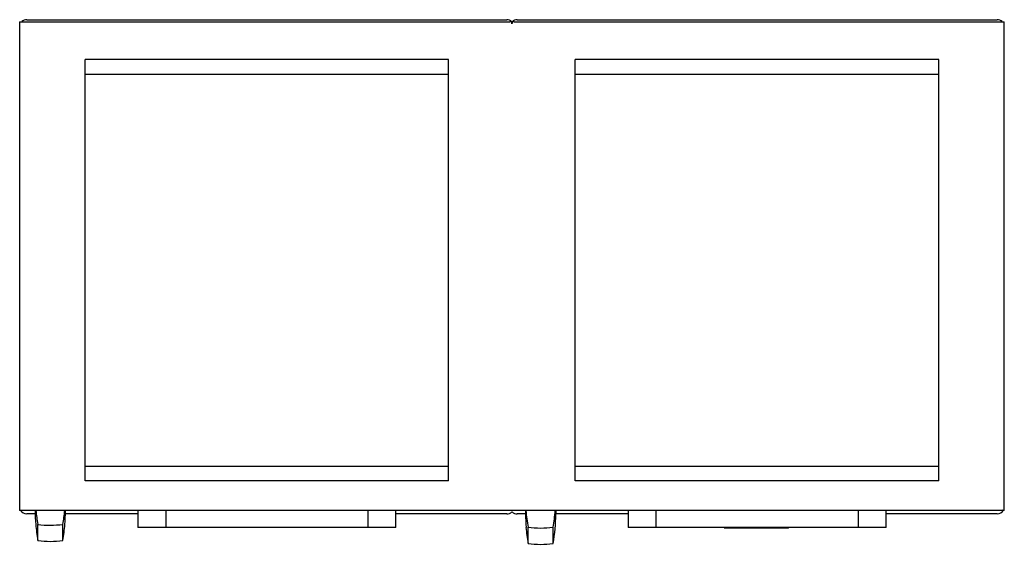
# Model space of a CAD drawing. Header units: millimetres. Extents: x 162 to 1367, y 761 to 1404.
import ezdxf

# ---------------------------------------------------------------- set-up
doc = ezdxf.new("R2010")
doc.units = ezdxf.units.MM
doc.header["$LTSCALE"] = 140.424151
doc.layers.get('0').update_dxf_attribs({"linetype": 'CONTINUOUS'})

msp = doc.modelspace()

# ---------------------------------------------------------------- linework, layer by layer
at = {"color": 7, "linetype": 'Continuous'}
for p, q in [((161.7, 1401), (161.7, 802.7)), ((161.7, 1401), (761.7, 1401)), ((170.3, 1403.5), (758, 1403.5)), ((766.7, 1401), (1366.7, 1401)), ((770.5, 1403.5), (1358.1, 1403.5)), ((1366.7, 802.7), (1366.7, 1401)), ((241.7, 839.1), (241.7, 1354.9)), ((686.7, 1354.9), (241.7, 1354.9)), ((686.7, 839.1), (686.7, 1354.9)), ((841.7, 839.1), (841.7, 1354.9)), ((1286.7, 1354.9), (841.7, 1354.9)), ((1286.7, 839.1), (1286.7, 1354.9)), ((686.7, 1336.4), (241.7, 1336.4)), ((1286.7, 1336.4), (841.7, 1336.4)), ((686.7, 856.4), (241.7, 856.4)), ((1286.7, 856.4), (841.7, 856.4)), ((686.7, 839.1), (241.7, 839.1)), ((1286.7, 839.1), (841.7, 839.1)), ((764.1, 802.7), (161.7, 802.7)), ((180.8, 798.5), (170.3, 798.5)), ((180.7, 802.7), (180.7, 801.6)), ((306.4, 798.5), (217.6, 798.5)), ((217.7, 801.6), (217.7, 802.7)), ((306.4, 802.7), (306.4, 782)), ((340.4, 802.7), (340.4, 782)), ((588.1, 782), (588.1, 802.7)), ((622.1, 782), (622.1, 802.7)), ((758, 798.5), (622.1, 798.5)), ((1366.7, 802.7), (764.4, 802.7)), ((780.7, 798.5), (770.5, 798.5)), ((780.7, 802.7), (780.7, 798.5)), ((780.8, 802.7), (780.8, 801.7)), ((817.7, 801.7), (817.7, 802.7)), ((817.7, 802.7), (817.7, 798.5)), ((906.4, 798.5), (817.7, 798.5)), ((906.4, 802.7), (906.4, 782)), ((940.4, 802.7), (940.4, 782)), ((1188.1, 782), (1188.1, 802.7)), ((1222.1, 782), (1222.1, 802.7)), ((1358.1, 798.5), (1222.1, 798.5)), ((184, 765.8), (184, 785.6)), ((214.5, 765.9), (214.5, 785.7)), ((588.1, 782), (340.4, 782)), ((784, 762.2), (784, 782.2)), ((814.5, 762.2), (814.5, 782.2)), ((1188.1, 782), (940.4, 782)), ((1024, 781.4), (1024.1, 782)), ((1024, 781.4), (1102.8, 781.4)), ((1030.1, 782), (1029.9, 781.4)), ((1097.2, 781.4), (1097.3, 782)), ((1102.9, 782), (1102.8, 781.4))]:
    msp.add_line(p, q, dxfattribs=at)
for points in [[(588.1, 782), (505.6, 782), (422.8, 782), (340.4, 782)], [(1188.1, 782), (1105.6, 782), (1022.8, 782), (940.4, 782)]]:
    msp.add_lwpolyline(points, dxfattribs=at)
for centre, radius, start, end in [((170.3, 1394.9), 8.6, 90, 133.5161), ((758, 1394.5), 9, 46.2383, 90), ((761.7, 1398.5), 2.5, 0, 90), ((770.5, 1394.5), 9, 90, 133.7617), ((766.7, 1398.5), 2.5, 90, 180), ((1358.1, 1394.9), 8.6, 46.4819, 90), ((170.3, 807.1), 8.6, 210.0667, 270), ((382.8, 801.9), 202.1, 180.0631, 184.6726), ((376.9, 821.2), 196.2, 185.3993, 190.4342), ((21.6, 821.2), 196.2, 349.5858, 354.6007), ((15.6, 801.9), 202.1, 355.3475, 359.9369), ((758, 807.5), 9, 270, 313.7617), ((761.7, 803.5), 2.5, 341.3371, 360), ((770.5, 807.5), 9, 226.2383, 270), ((983, 798.4), 202.2, 180.0045, 184.6487), ((976.8, 817.8), 196.1, 184.4234, 190.4626), ((621.6, 817.8), 196.1, 349.5374, 355.5766), ((615.2, 798.4), 202.6, 349.7116, 359.9885), ((1358.1, 807.1), 8.6, 270, 333.8608), ((382.9, 801.9), 202.2, 184.6719, 190.2738), ((199, 907.4), 122.7, 262.9774, 277.2751), ((15.5, 801.9), 202.2, 349.7474, 355.3482), ((982.9, 798.4), 202.2, 184.6478, 190.2977), ((799.2, 904.2), 123, 262.8787, 277.1213), ((199, 885.7), 120.8, 262.8695, 277.3869), ((799.2, 882.3), 121.1, 262.7663, 277.2337)]:
    msp.add_arc(centre, radius, start, end, dxfattribs=at)
for points in [[(340.3, 782), (329, 782), (317.7, 782), (306.4, 782)], [(622.1, 782), (610.8, 782), (599.4, 782), (588.1, 782)], [(940.3, 782), (929, 782), (917.7, 782), (906.4, 782)], [(1222.1, 782), (1210.8, 782), (1199.4, 782), (1188.1, 782)]]:
    msp.add_open_spline(points, degree=3, dxfattribs=at)

doc.saveas('drawing.dxf')
